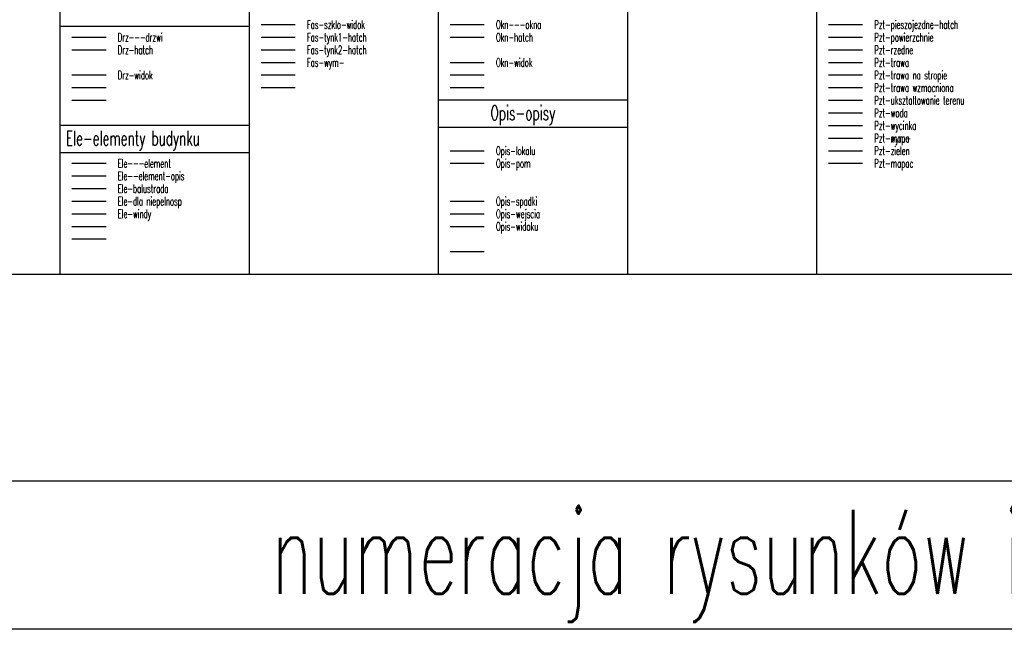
# Model space of a CAD drawing. Extents: x 41755 to 123924, y -112333 to 86187.
# Tile 150 of 256: x 50139 to 52481, y -472 to 979. Entities that reach past the tile are written whole.
import ezdxf

# ---------------------------------------------------------------- set-up
doc = ezdxf.new("R2010")
doc.units = 0
doc.header["$LTSCALE"] = 50
doc.layers.get('0').update_dxf_attribs({"color": 101, "linetype": 'CONTINUOUS'})
for name, color, linetype in [('Drz---drzwi', 5, 'CONTINUOUS'), ('Drz-hatch', 8, 'CONTINUOUS'), ('Drz-widok', 5, 'CONTINUOUS'), ('Ele---element', 85, 'CONTINUOUS'), ('Ele--element-opis', 51, 'CONTINUOUS'), ('Ele-balustrada', 8, 'CONTINUOUS'), ('Ele-dla niepelnosp', 50, 'CONTINUOUS'), ('Ele-windy', 50, 'CONTINUOUS'), ('Fas-szklo-widok', 252, 'CONTINUOUS'), ('Fas-tynk1-hatch', 255, 'CONTINUOUS'), ('Fas-tynk2-hatch', 254, 'CONTINUOUS'), ('Fas-wym-', 8, 'CONTINUOUS'), ('Okn---okna', 5, 'CONTINUOUS'), ('Okn-hatch', 8, 'CONTINUOUS'), ('Okn-widok', 5, 'CONTINUOUS'), ('Opis-lokalu', 1, 'CONTINUOUS'), ('Opis-pom', 6, 'CONTINUOUS'), ('Opis-spadki', 61, 'CONTINUOUS'), ('Opis-wejscia', 8, 'CONTINUOUS'), ('Opis-widoku', 60, 'CONTINUOUS'), ('Pzt-mapa', 253, 'CONTINUOUS'), ('Pzt-mapac', 253, 'CONTINUOUS'), ('Pzt-pieszojezdne-hatch', 253, 'CONTINUOUS'), ('Pzt-rzedne', 52, 'CONTINUOUS'), ('Pzt-trawa', 72, 'CONTINUOUS'), ('Pzt-trawa na stropie', 82, 'CONTINUOUS'), ('Pzt-trawa wzmocniona', 86, 'CONTINUOUS'), ('Pzt-uksztaltowanie terenu', 80, 'CONTINUOUS'), ('Pzt-woda', 154, 'CONTINUOUS'), ('Pzt-wycinka', 8, 'CONTINUOUS'), ('Pzt-wym', 8, 'CONTINUOUS'), ('Pzt-zielen', 104, 'CONTINUOUS')]:
    doc.layers.add(name, color=color, linetype=linetype)
doc.layers.add('Pzt-powierzchnie', color=142, linetype='CONTINUOUS', plot=False)
doc.styles.add('KA wymiar', font='romans.shx', dxfattribs={"width": 0.6})

msp = doc.modelspace()

# ---------------------------------------------------------------- linework, layer by layer
for p, q in [((50235.612, 373.178), (50235.612, 1767.886)), ((50685.612, 373.178), (50685.612, 1767.886)), ((51135.612, 373.178), (51135.612, 1767.886)), ((51585.612, 373.178), (51585.612, 1767.886)), ((52035.612, 373.178), (52035.612, 1767.886)), ((50235.612, 962.886), (50685.612, 962.886)), ((50713.318, 846.969), (50794.316, 846.969)), ((51163.318, 846.969), (51244.316, 846.969)), ((50263.318, 816.969), (50344.316, 816.969)), ((50713.318, 816.969), (50794.316, 816.969)), ((51163.318, 816.969), (51244.316, 816.969)), ((50263.318, 786.969), (50344.316, 786.969)), ((51135.612, 787.886), (51585.612, 787.886)), ((50235.612, 727.886), (50685.612, 727.886)), ((51135.612, 722.886), (51585.612, 722.886)), ((50235.612, 662.886), (50685.612, 662.886)), ((50263.318, 486.969), (50344.316, 486.969)), ((50263.318, 456.969), (50344.316, 456.969)), ((51163.318, 426.969), (51244.316, 426.969)), ((49785.612, 373.178), (54285.612, 373.178)), ((54423.318, -119.567), (49568.853, -119.567)), ((54423.318, -471.622), (49568.853, -471.622))]:
    msp.add_line(p, q)
at = {"layer": 'Drz---drzwi'}
msp.add_line((50263.318, 936.969), (50344.316, 936.969), dxfattribs=at)
at = {"layer": 'Drz-hatch'}
msp.add_line((50263.318, 906.969), (50344.316, 906.969), dxfattribs=at)
at = {"layer": 'Drz-widok'}
msp.add_line((50263.318, 846.969), (50344.316, 846.969), dxfattribs=at)
at = {"layer": 'Ele---element'}
msp.add_line((50263.318, 636.969), (50344.316, 636.969), dxfattribs=at)
at = {"layer": 'Ele--element-opis'}
msp.add_line((50263.318, 606.969), (50344.316, 606.969), dxfattribs=at)
at = {"layer": 'Ele-balustrada'}
msp.add_line((50263.318, 576.969), (50344.316, 576.969), dxfattribs=at)
at = {"layer": 'Ele-dla niepelnosp'}
msp.add_line((50263.318, 546.969), (50344.316, 546.969), dxfattribs=at)
at = {"layer": 'Ele-windy'}
msp.add_line((50263.318, 516.969), (50344.316, 516.969), dxfattribs=at)
at = {"layer": 'Fas-szklo-widok'}
msp.add_line((50713.318, 966.969), (50794.316, 966.969), dxfattribs=at)
at = {"layer": 'Fas-tynk1-hatch'}
msp.add_line((50713.318, 936.969), (50794.316, 936.969), dxfattribs=at)
at = {"layer": 'Fas-tynk2-hatch'}
msp.add_line((50713.318, 906.969), (50794.316, 906.969), dxfattribs=at)
at = {"layer": 'Fas-wym-'}
msp.add_line((50713.318, 876.969), (50794.316, 876.969), dxfattribs=at)
at = {"layer": 'Okn---okna'}
msp.add_line((51163.318, 966.969), (51244.316, 966.969), dxfattribs=at)
at = {"layer": 'Okn-hatch'}
msp.add_line((51163.318, 936.969), (51244.316, 936.969), dxfattribs=at)
at = {"layer": 'Okn-widok'}
msp.add_line((51163.318, 876.969), (51244.316, 876.969), dxfattribs=at)
at = {"layer": 'Opis-lokalu'}
msp.add_line((51163.318, 666.969), (51244.316, 666.969), dxfattribs=at)
at = {"layer": 'Opis-pom'}
msp.add_line((51163.318, 636.969), (51244.316, 636.969), dxfattribs=at)
at = {"layer": 'Opis-spadki'}
msp.add_line((51163.318, 546.969), (51244.316, 546.969), dxfattribs=at)
at = {"layer": 'Opis-wejscia'}
msp.add_line((51163.318, 516.969), (51244.316, 516.969), dxfattribs=at)
at = {"layer": 'Opis-widoku'}
msp.add_line((51163.318, 486.969), (51244.316, 486.969), dxfattribs=at)
at = {"layer": 'Pzt-mapa'}
msp.add_line((52063.318, 696.969), (52144.316, 696.969), dxfattribs=at)
msp.add_line((52063.318, 696.969), (52144.316, 696.969), dxfattribs=at)
at = {"layer": 'Pzt-mapac'}
msp.add_line((52063.318, 636.969), (52144.316, 636.969), dxfattribs=at)
at = {"layer": 'Pzt-pieszojezdne-hatch'}
msp.add_line((52063.318, 966.969), (52144.316, 966.969), dxfattribs=at)
at = {"layer": 'Pzt-powierzchnie'}
msp.add_line((52063.318, 936.969), (52144.316, 936.969), dxfattribs=at)
at = {"layer": 'Pzt-rzedne'}
msp.add_line((52063.318, 906.969), (52144.316, 906.969), dxfattribs=at)
at = {"layer": 'Pzt-trawa'}
msp.add_line((52063.318, 876.969), (52144.316, 876.969), dxfattribs=at)
at = {"layer": 'Pzt-trawa na stropie'}
msp.add_line((52063.318, 846.969), (52144.316, 846.969), dxfattribs=at)
at = {"layer": 'Pzt-trawa wzmocniona'}
msp.add_line((52063.318, 816.969), (52144.316, 816.969), dxfattribs=at)
at = {"layer": 'Pzt-uksztaltowanie terenu'}
msp.add_line((52063.318, 786.969), (52144.316, 786.969), dxfattribs=at)
at = {"layer": 'Pzt-woda'}
msp.add_line((52063.318, 756.969), (52144.316, 756.969), dxfattribs=at)
at = {"layer": 'Pzt-wycinka'}
msp.add_line((52063.318, 726.969), (52144.316, 726.969), dxfattribs=at)
at = {"layer": 'Pzt-wym'}
msp.add_line((52063.318, 696.969), (52144.316, 696.969), dxfattribs=at)
at = {"layer": 'Pzt-zielen'}
msp.add_line((52063.318, 666.969), (52144.316, 666.969), dxfattribs=at)

# ---------------------------------------------------------------- texts
at = {"style": 'KA wymiar', "width": 0.6}
for s, height, p in [('Opis-opisy', 35, (51259.048, 739.198)), ('Ele-elementy budynku', 35, (50248.816, 679.198)), ('numeracja rysunków i plików', 200, (50738.288, -387.187))]:
    msp.add_text(s, height=height, dxfattribs=at).set_placement(p)
at = {"layer": 'Drz---drzwi', "style": 'KA wymiar', "width": 0.6}
msp.add_text('Drz---drzwi', height=20, dxfattribs=at).set_placement((50372.089, 926.758))
at = {"layer": 'Drz-hatch', "style": 'KA wymiar', "width": 0.6}
msp.add_text('Drz-hatch', height=20, dxfattribs=at).set_placement((50372.089, 896.758))
at = {"layer": 'Drz-widok', "style": 'KA wymiar', "width": 0.6}
msp.add_text('Drz-widok', height=20, dxfattribs=at).set_placement((50372.089, 836.758))
at = {"layer": 'Ele---element', "style": 'KA wymiar', "width": 0.6}
msp.add_text('Ele---element', height=20, dxfattribs=at).set_placement((50372.089, 626.758))
at = {"layer": 'Ele--element-opis', "style": 'KA wymiar', "width": 0.6}
msp.add_text('Ele--element-opis', height=20, dxfattribs=at).set_placement((50372.089, 596.758))
at = {"layer": 'Ele-balustrada', "style": 'KA wymiar', "width": 0.6}
msp.add_text('Ele-balustrada', height=20, dxfattribs=at).set_placement((50372.089, 566.758))
at = {"layer": 'Ele-dla niepelnosp', "style": 'KA wymiar', "width": 0.6}
msp.add_text('Ele-dla niepelnosp', height=20, dxfattribs=at).set_placement((50372.089, 536.758))
at = {"layer": 'Ele-windy', "style": 'KA wymiar', "width": 0.6}
msp.add_text('Ele-windy', height=20, dxfattribs=at).set_placement((50372.089, 506.758))
at = {"layer": 'Fas-szklo-widok', "style": 'KA wymiar', "width": 0.6}
msp.add_text('Fas-szklo-widok', height=20, dxfattribs=at).set_placement((50822.089, 956.758))
at = {"layer": 'Fas-tynk1-hatch', "style": 'KA wymiar', "width": 0.6}
msp.add_text('Fas-tynk1-hatch', height=20, dxfattribs=at).set_placement((50822.089, 926.758))
at = {"layer": 'Fas-tynk2-hatch', "style": 'KA wymiar', "width": 0.6}
msp.add_text('Fas-tynk2-hatch', height=20, dxfattribs=at).set_placement((50822.089, 896.758))
at = {"layer": 'Fas-wym-', "style": 'KA wymiar', "width": 0.6}
msp.add_text('Fas-wym-', height=20, dxfattribs=at).set_placement((50822.089, 866.758))
at = {"layer": 'Okn---okna', "style": 'KA wymiar', "width": 0.6}
msp.add_text('Okn---okna', height=20, dxfattribs=at).set_placement((51272.089, 956.758))
at = {"layer": 'Okn-hatch', "style": 'KA wymiar', "width": 0.6}
msp.add_text('Okn-hatch', height=20, dxfattribs=at).set_placement((51272.089, 926.758))
at = {"layer": 'Okn-widok', "style": 'KA wymiar', "width": 0.6}
msp.add_text('Okn-widok', height=20, dxfattribs=at).set_placement((51272.089, 866.758))
at = {"layer": 'Opis-lokalu', "style": 'KA wymiar', "width": 0.6}
msp.add_text('Opis-lokalu', height=20, dxfattribs=at).set_placement((51272.089, 656.758))
at = {"layer": 'Opis-pom', "style": 'KA wymiar', "width": 0.6}
msp.add_text('Opis-pom', height=20, dxfattribs=at).set_placement((51272.089, 626.758))
at = {"layer": 'Opis-spadki', "style": 'KA wymiar', "width": 0.6}
msp.add_text('Opis-spadki', height=20, dxfattribs=at).set_placement((51272.089, 536.758))
at = {"layer": 'Opis-wejscia', "style": 'KA wymiar', "width": 0.6}
msp.add_text('Opis-wejscia', height=20, dxfattribs=at).set_placement((51272.089, 506.758))
at = {"layer": 'Opis-widoku', "style": 'KA wymiar', "width": 0.6}
msp.add_text('Opis-widoku', height=20, dxfattribs=at).set_placement((51272.089, 476.758))
at = {"layer": 'Pzt-mapa', "style": 'KA wymiar', "width": 0.6}
msp.add_text('Pzt-mapa', height=20, dxfattribs=at).set_placement((52172.089, 686.758))
at = {"layer": 'Pzt-mapac', "style": 'KA wymiar', "width": 0.6}
msp.add_text('Pzt-mapac', height=20, dxfattribs=at).set_placement((52172.089, 626.758))
at = {"layer": 'Pzt-pieszojezdne-hatch', "style": 'KA wymiar', "width": 0.6}
msp.add_text('Pzt-pieszojezdne-hatch', height=20, dxfattribs=at).set_placement((52172.089, 956.758))
at = {"layer": 'Pzt-powierzchnie', "style": 'KA wymiar', "width": 0.6}
msp.add_text('Pzt-powierzchnie', height=20, dxfattribs=at).set_placement((52172.089, 926.758))
at = {"layer": 'Pzt-rzedne', "style": 'KA wymiar', "width": 0.6}
msp.add_text('Pzt-rzedne', height=20, dxfattribs=at).set_placement((52172.089, 896.758))
at = {"layer": 'Pzt-trawa', "style": 'KA wymiar', "width": 0.6}
msp.add_text('Pzt-trawa', height=20, dxfattribs=at).set_placement((52172.089, 866.758))
at = {"layer": 'Pzt-trawa na stropie', "style": 'KA wymiar', "width": 0.6}
msp.add_text('Pzt-trawa na stropie', height=20, dxfattribs=at).set_placement((52172.089, 836.758))
at = {"layer": 'Pzt-trawa wzmocniona', "style": 'KA wymiar', "width": 0.6}
msp.add_text('Pzt-trawa wzmocniona', height=20, dxfattribs=at).set_placement((52172.089, 806.758))
at = {"layer": 'Pzt-uksztaltowanie terenu', "style": 'KA wymiar', "width": 0.6}
msp.add_text('Pzt-uksztaltowanie terenu', height=20, dxfattribs=at).set_placement((52172.089, 776.758))
at = {"layer": 'Pzt-woda', "style": 'KA wymiar', "width": 0.6}
msp.add_text('Pzt-woda', height=20, dxfattribs=at).set_placement((52172.089, 746.758))
at = {"layer": 'Pzt-wycinka', "style": 'KA wymiar', "width": 0.6}
msp.add_text('Pzt-wycinka', height=20, dxfattribs=at).set_placement((52172.089, 716.758))
at = {"layer": 'Pzt-wym', "style": 'KA wymiar', "width": 0.6}
msp.add_text('Pzt-wym-', height=20, dxfattribs=at).set_placement((52172.089, 686.758))
at = {"layer": 'Pzt-zielen', "style": 'KA wymiar', "width": 0.6}
msp.add_text('Pzt-zielen', height=20, dxfattribs=at).set_placement((52172.089, 656.758))

doc.saveas('drawing.dxf')
